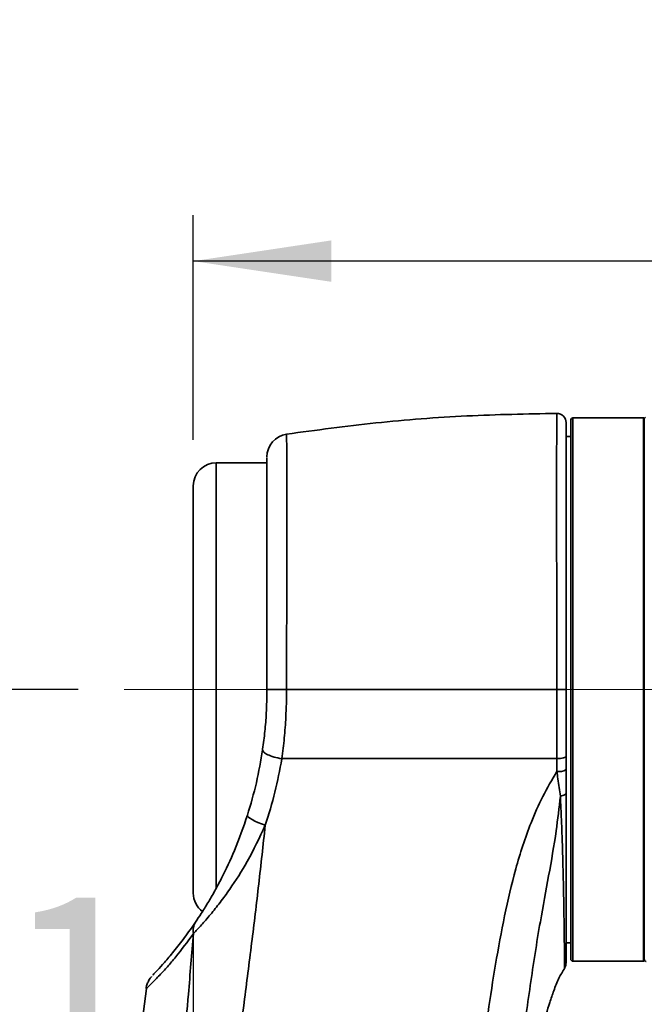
# Model space of a CAD drawing. Header units: millimetres. Extents: x 0 to 297, y 0 to 209.
# Tile 17 of 46: x 61 to 75, y 106 to 128. Entities that reach past the tile are written whole.
import ezdxf

# ---------------------------------------------------------------- set-up
doc = ezdxf.new("R2010")
doc.units = ezdxf.units.MM
doc.linetypes.add('CENTERX2', pattern=[20.32, 12.7, -2.54, 2.54, -2.54])
doc.layers.add('图层0', color=7, linetype='Continuous')
doc.styles.add('SLDTEXTSTYLE0', font='SIMSUN.TTC')
doc.styles.add('SLDTEXTSTYLE5', font='SIMSUN.TTC', dxfattribs={"bigfont": 'bigfont'})
doc.dimstyles.new('SLDDIMSTYLE0', dxfattribs={"dimtxt": 4.5, "dimasz": 3, "dimexe": 0, "dimexo": 0.0625, "dimgap": 1.125, "dimtad": 2, "dimlfac": 10, "dimrnd": 1e-09, "dimzin": 12, "dimdsep": 46, "dimtxsty": 'SLDTEXTSTYLE0', "dimsah": 1, "dimcen": 0.09, "dimadec": 0, "dimazin": 3, "dimtfac": 1, "dimtofl": 0, "dimtmove": 0, "dimatfit": 3, "dimfxl": 0, "dimfrac": 2, "dimtolj": 1, "dimtzin": 12, "dimarcsym": 0})
doc.dimstyles.new('SLDDIMSTYLE7', dxfattribs={"dimtxt": 3.5, "dimasz": 3, "dimexe": 0, "dimexo": 0.0625, "dimgap": 0.875, "dimtad": 0, "dimtih": 1, "dimtoh": 1, "dimlfac": 3, "dimrnd": 1e-09, "dimzin": 12, "dimdsep": 46, "dimtxsty": 'SLDTEXTSTYLE0', "dimblk1": 'NONE', "dimblk2": 'NONE', "dimsah": 1, "dimcen": 0, "dimadec": 0, "dimazin": 3, "dimtfac": 1, "dimtmove": 0, "dimatfit": 3, "dimldrblk": 'NONE', "dimfxl": 0, "dimfrac": 2, "dimtolj": 1, "dimtzin": 12, "dimarcsym": 0})
doc.dimstyles.new('SLDDIMSTYLE8', dxfattribs={"dimtxt": 3.5, "dimasz": 3, "dimexe": 0, "dimexo": 0.0625, "dimgap": 0.875, "dimtad": 0, "dimtih": 1, "dimtoh": 1, "dimlfac": 3, "dimrnd": 1e-09, "dimzin": 12, "dimdsep": 46, "dimtxsty": 'SLDTEXTSTYLE0', "dimblk1": 'NONE', "dimblk2": 'NONE', "dimsah": 1, "dimcen": 0, "dimadec": 0, "dimazin": 3, "dimtol": 1, "dimtp": 0.03, "dimtfac": 1, "dimtmove": 0, "dimatfit": 3, "dimldrblk": 'NONE', "dimfxl": 0, "dimfrac": 2, "dimtolj": 1, "dimarcsym": 0})

# ---------------------------------------------------------------- blocks, each defined once
blk = doc.blocks.new('_D_1')
at = {"layer": '图层0'}
for p, q in [((64.957, 118.675), (64.957, 123.556)), ((89.867, 119.27), (89.867, 123.556)), ((89.867, 122.556), (64.957, 122.556)), ((89.867, 122.556), (104.423, 122.556))]:
    blk.add_line(p, q, dxfattribs=at)
for points in [[(64.957, 122.556), (67.957, 122.106), (67.957, 123.006)], [(89.867, 122.556), (86.867, 123.006), (86.867, 122.106)]]:
    blk.add_solid(points, dxfattribs=at)
at = {"layer": '图层0', "insert": (96.567, 127.793), "char_height": 4.5, "attachment_point": 1, "style": 'SLDTEXTSTYLE0'}
blk.add_mtext('249', dxfattribs=at)
blk = doc.blocks.new('_D_5')
at = {"layer": '图层0'}
for p, q in [((65.957, 165.25), (44.19, 165.25)), ((45.19, 113.25), (45.19, 165.25)), ((62.457, 113.25), (44.19, 113.25))]:
    blk.add_line(p, q, dxfattribs=at)
for points in [[(45.19, 165.25), (44.74, 162.25), (45.64, 162.25)], [(45.19, 113.25), (45.64, 116.25), (44.74, 116.25)]]:
    blk.add_solid(points, dxfattribs=at)
at = {"layer": '图层0', "insert": (39.953, 135.322), "char_height": 4.5, "attachment_point": 1, "rotation": 90, "style": 'SLDTEXTSTYLE0'}
blk.add_mtext('520', dxfattribs=at)
blk = doc.blocks.new('_D_6')
at = {"layer": '图层0'}
for p, q in [((62.457, 113.25), (44.19, 113.25)), ((45.19, 113.25), (45.19, 65.25)), ((60.513, 65.25), (44.19, 65.25))]:
    blk.add_line(p, q, dxfattribs=at)
for points in [[(45.19, 113.25), (44.74, 110.25), (45.64, 110.25)], [(45.19, 65.25), (45.64, 68.25), (44.74, 68.25)]]:
    blk.add_solid(points, dxfattribs=at)
at = {"layer": '图层0', "insert": (39.953, 85.322), "char_height": 4.5, "attachment_point": 1, "rotation": 90, "style": 'SLDTEXTSTYLE0'}
blk.add_mtext('480', dxfattribs=at)
blk = doc.blocks.new('_D_10')
at = {"layer": '图层0'}
for p, q in [((64.957, 107.825), (64.957, 102.619)), ((64.957, 103.619), (48.681, 103.619)), ((64.957, 103.619), (81.767, 103.619))]:
    blk.add_line(p, q, dxfattribs=at)
for points in [[(64.957, 103.619), (67.957, 103.169), (67.957, 104.069)], [(81.767, 103.619), (78.767, 104.069), (78.767, 103.169)]]:
    blk.add_solid(points, dxfattribs=at)
at = {"layer": '图层0', "insert": (48.681, 108.856), "char_height": 4.5, "attachment_point": 1, "style": 'SLDTEXTSTYLE0'}
blk.add_mtext('168.1', dxfattribs=at)
blk = doc.blocks.new('_D_11')
at = {"layer": '图层0'}
for p, q in [((77.707, 182.6), (35.332, 182.6)), ((36.332, 182.6), (36.332, 39.25)), ((70.818, 39.25), (35.332, 39.25))]:
    blk.add_line(p, q, dxfattribs=at)
for centre, start, end in [((33.714, 113.544), 63.4349, 116.5651), ((33.714, 108.306), 243.4349, 296.5651)]:
    blk.add_arc(centre, 5.856, start, end, dxfattribs=at)
for points in [[(36.332, 182.6), (35.882, 179.6), (36.782, 179.6)], [(36.332, 39.25), (36.782, 42.25), (35.882, 42.25)]]:
    blk.add_solid(points, dxfattribs=at)
at = {"layer": '图层0', "insert": (31.096, 103.069), "char_height": 4.5, "attachment_point": 1, "rotation": 90, "style": 'SLDTEXTSTYLE0'}
blk.add_mtext('1433.5', dxfattribs=at)
blk = doc.blocks.new('_D_22')
at = {"layer": '图层0'}
blk.add_line((204.074, 119.317), (182.322, 119.317), dxfattribs=at)
at = {"layer": '图层0', "char_height": 3.5, "attachment_point": 1}
for s, insert, style in [(' 贯穿', (192.303, 122.388), 'SLDTEXTSTYLE5'), ('%%c', (186.396, 122.388), 'SLDTEXTSTYLE0'), ('6-', (182.322, 122.388), 'SLDTEXTSTYLE0'), ('9', (190.266, 122.388), 'SLDTEXTSTYLE0'), ('圆周均布', (184.257, 118.314), 'SLDTEXTSTYLE5')]:
    blk.add_mtext(s, dxfattribs=dict(at, insert=insert, style=style))
blk = doc.blocks.new('_None')
blk = doc.blocks.new('SW_SYMBOL_HOLE_DEPTH')
at = {"layer": '图层0', "color": 0}
for p, q in [((0, 875), (800, 875)), ((400, 875), (400, 75)), ((100, 555), (400, 75)), ((700, 555), (400, 75))]:
    blk.add_line(p, q, dxfattribs=at)
blk = doc.blocks.new('_D_23')
at = {"layer": '图层0'}
blk.add_line((191.362, 126.826), (170.308, 126.826), dxfattribs=at)
at = {"layer": '图层0', "xscale": 0.004072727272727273, "yscale": 0.004072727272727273, "zscale": 0.004072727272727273}
blk.add_blockref('SW_SYMBOL_HOLE_DEPTH', (184.071, 127.113), dxfattribs=at)
at = {"layer": '图层0', "attachment_point": 1, "style": 'SLDTEXTSTYLE0'}
for s, insert, char_height in [('0.03', (179.415, 131.727), 2), ('+', (178.252, 131.727), 2), ('%%c', (170.308, 130.899), 3.5), ('4', (174.178, 130.899), 3.5), ('6', (187.737, 130.899), 3.5), ('0', (179.415, 129.4), 2)]:
    blk.add_mtext(s, dxfattribs=dict(at, insert=insert, char_height=char_height))

msp = doc.modelspace()

# ---------------------------------------------------------------- linework, layer by layer
at = {"color": 7, "linetype": 'Continuous', "lineweight": 35}
for p, q in [((74.73680864, 119.14986107), (73.2068072, 119.14986107)), ((74.75680864, 119.12986107), (74.75680864, 107.36986107)), ((73.1568072, 107.39986108), (73.1568072, 119.09986107)), ((73.1568072, 118.74986107), (73.0568072, 118.74986107)), ((66.5568072, 118.17486107), (65.4568072, 118.17486107)), ((64.9568072, 108.82486107), (64.9568072, 117.67486107)), ((73.0568072, 111.7995934), (73.0568072, 111.51062963)), ((73.0568072, 107.74986107), (73.1568072, 107.74986107)), ((73.02267047, 107.20698824), (73.0226979, 107.2067675)), ((73.2068072, 107.34986107), (74.73680864, 107.34986107))]:
    msp.add_line(p, q, dxfattribs=at)
at = {"color": 8, "linetype": 'Continuous', "lineweight": 35}
for p, q in [((73.2068072, 119.14986107), (73.2068072, 107.34986107)), ((74.73680864, 107.34986107), (74.73680864, 119.14986107)), ((65.4568072, 118.17486107), (65.4568072, 108.9275374))]:
    msp.add_line(p, q, dxfattribs=at)
at = {"color": 7, "linetype": 'Continuous', "lineweight": 35, "flags": 128}
for points in [[(72.85582846, 113.24986107), (72.89498496, 113.24986101), (72.93266519, 113.2498608), (72.9674121, 113.24986045), (72.99788209, 113.24985999), (73.02289693, 113.24985942), (73.04148933, 113.24985878), (73.05294035, 113.24985808), (73.0568072, 113.24985735)], [(73.0568072, 110.99949791), (73.05462262, 110.9892992), (73.04811661, 110.97932328), (73.03743128, 110.9697881), (73.02280008, 110.96090196), (73.00454264, 110.95285897), (72.98305779, 110.94583485), (72.9588149, 110.93998304), (72.93234357, 110.93543138)], [(66.13324147, 110.52134952), (66.13583072, 110.50286645), (66.15371843, 110.48008643), (66.18632714, 110.45374486), (66.23260411, 110.42469215), (66.29105536, 110.39386622), (66.35979389, 110.36226224), (66.43660059, 110.33090049), (66.51899585, 110.30079343)]]:
    msp.add_lwpolyline(points, dxfattribs=at)
at = {"color": 7, "linetype": 'Continuous', "lineweight": 35}
for centre, radius, start, end in [((72.8568072, 119.0493717), 0.2, 359.999990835, 90.520673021), ((73.2068072, 119.09986107), 0.05, 90, 180), ((74.73680864, 119.12986107), 0.02, 0, 90), ((74.80680864, 119.11934214), 0.05000001, 119.048055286, 180.0003419), ((67.05680717, 118.3036876), 0.49999997, 98.585870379, 180.000093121), ((65.4568072, 117.67486107), 0.5, 90, 180), ((72.90439191, 111.75394536), 0.28711141, 260.299288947, 302.063421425), ((65.4568072, 108.82486107), 0.5, 180, 232.822218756), ((65.28556294, 108.01692116), 0.33372997, 146.998638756, 191.912823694), ((73.2068072, 107.39986107), 0.05, 180, 270), ((74.73680864, 107.36986107), 0.02, 270, 0), ((72.85680951, 107.31352638), 0.19999769, 327.273951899, 0.022381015)]:
    msp.add_arc(centre, radius, start, end, dxfattribs=at)
for points, knots in [([(72.85565658, 119.24851523), (72.20453829, 119.23636405), (70.89067218, 119.21184467), (68.92985521, 119.06118307), (67.62770774, 118.88472265), (66.98241944, 118.79727645)], [0, 0, 0, 0, 0.3313681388, 0.6686547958, 1, 1, 1, 1]), ([(73.0568072, 119.04876977), (73.0568072, 119.04087858), (73.0568072, 119.0251613), (73.0568072, 118.90758895), (73.0568072, 118.72581789), (73.0568072, 118.4748401), (73.0568072, 118.15707672), (73.0568072, 117.77807138), (73.0568072, 117.34200033), (73.0568072, 116.85202555), (73.0568072, 116.31577802), (73.0568072, 115.74080937), (73.0568072, 115.13318671), (73.0568072, 114.50176197), (73.0568072, 113.8707654), (73.0568072, 113.45124347), (73.0568072, 113.24985735)], [0, 0, 0, 0, 0.0717738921, 0.1429557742, 0.2143635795, 0.2855484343, 0.3571109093, 0.4288986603, 0.5004618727, 0.5725396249, 0.6448467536, 0.716923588, 0.7890201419, 0.8613485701, 0.9334421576, 1, 1, 1, 1]), ([(66.5568072, 113.24986107), (66.5568072, 113.40632859), (66.5568072, 113.72080035), (66.5568072, 114.17191976), (66.5568072, 114.59979712), (66.5568072, 115.00521512), (66.5568072, 115.40141297), (66.5568072, 115.90534571), (66.5568072, 116.37344247), (66.5568072, 116.79518664), (66.5568072, 117.09066046), (66.5568072, 117.35848131), (66.5568072, 117.59933505), (66.5568072, 117.8098716), (66.5568072, 118.00420944), (66.5568072, 118.16330534), (66.5568072, 118.28352757), (66.5568072, 118.2889998), (66.5568072, 118.2918397)], [0, 0, 0, 0, 0.0593198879, 0.1192223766, 0.1727124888, 0.2262049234, 0.2812915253, 0.3363800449, 0.4432288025, 0.4981669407, 0.5531050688, 0.6080122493, 0.6629184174, 0.7194516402, 0.7759827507, 0.8480835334, 0.9211604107, 1, 1, 1, 1]), ([(66.46156262, 111.9439779), (66.46180384, 111.94562467), (66.46244541, 111.95000469), (66.48154789, 112.08120912), (66.51343695, 112.3412731), (66.54901798, 112.77281483), (66.55400413, 113.07818846), (66.5568072, 113.24986107)], [0, 0, 0, 0, 0.0039184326, 0.0104220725, 0.3120771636, 0.6132688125, 1, 1, 1, 1]), ([(66.98285324, 113.24986107), (66.98285323, 113.24985907), (66.98245711, 113.05004242), (66.97341352, 112.69665683), (66.93703972, 112.19590638), (66.90229991, 111.89783329), (66.88163924, 111.74986466), (66.88163897, 111.74986275)], [0, 0, 0, 0, 0.00000393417, 0.39305745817, 0.69443541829, 0.99999606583, 1, 1, 1, 1]), ([(72.85582846, 113.24986107), (72.30543585, 113.24986107), (71.20491823, 113.24986107), (69.67517267, 113.24986107), (68.26718771, 113.24986107), (67.41099278, 113.24986107), (66.98285319, 113.24986107)], [0, 0, 0, 0, 0.280094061, 0.5600519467, 0.7800043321, 1, 1, 1, 1]), ([(72.85582435, 111.74986105), (72.85582434, 111.74986298), (72.85549939, 111.97271758), (72.85545806, 112.33438265), (72.85574441, 112.83708388), (72.85580043, 113.1122192), (72.85582846, 113.24986107)], [0, 0, 0, 0, 0.0000039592, 0.4554676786, 0.7275869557, 1, 1, 1, 1]), ([(73.0568072, 113.24985735), (73.0568072, 113.11691156), (73.0568072, 112.8510256), (73.0568072, 112.36437465), (73.0568072, 112.01702901), (73.0568072, 111.79959339)], [0, 0, 0, 0, 0.2722105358, 0.5444095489, 1, 1, 1, 1]), ([(66.13324147, 110.52134952), (66.20264393, 110.75631486), (66.34201929, 111.2281768), (66.42160626, 111.70472738), (66.46156262, 111.9439779)], [0, 0, 0, 0, 0.4979535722, 1, 1, 1, 1]), ([(66.46156262, 111.9439779), (66.46553053, 111.92653937), (66.47346634, 111.8916623), (66.5663971, 111.83442844), (66.70520402, 111.78154257), (66.822278, 111.75700945), (66.880815, 111.74474289)], [0, 0, 0, 0, 0.2499998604, 0.4999998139, 0.7499998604, 1, 1, 1, 1]), ([(66.880815, 111.74474289), (66.83573737, 111.50359165), (66.74515794, 111.01902001), (66.5946182, 110.54094853), (66.51899585, 110.30079343)], [0, 0, 0, 0, 0.4976585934, 1, 1, 1, 1]), ([(66.88163924, 111.74986321), (66.88150164, 111.74900987), (66.88122644, 111.7473032), (66.88095214, 111.74559632), (66.880815, 111.74474289)], [0, 0, 0, 0, 0.5000015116, 1, 1, 1, 1]), ([(72.85582427, 111.74986107), (72.25616625, 111.74986107), (71.05716097, 111.74986107), (69.46172901, 111.74986107), (68.0697551, 111.74986107), (67.27770841, 111.74986107), (66.88163933, 111.74986107)], [0, 0, 0, 0, 0.2998695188, 0.5995836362, 0.7997687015, 1, 1, 1, 1]), ([(72.85601317, 111.47093924), (72.85599124, 111.56421755), (72.85596931, 111.65749782), (72.85582427, 111.74985914), (72.85582427, 111.74986107)], [0, 0, 0, 0, 0.9999790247, 1, 1, 1, 1]), ([(70.47791425, 96.32037779), (70.54942932, 97.50140042), (70.66401827, 99.3937588), (70.87801282, 101.99445952), (71.08699858, 104.11954678), (71.3049616, 105.88425543), (71.51973983, 107.28758361), (71.71209368, 108.33059926), (71.9111707, 109.18929281), (72.11156627, 109.86172235), (72.30142294, 110.38826377), (72.53786268, 110.93368764), (72.74963645, 111.29130392), (72.85601317, 111.47093924)], [0, 0, 0, 0, 0.2296696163, 0.3680007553, 0.5063850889, 0.6439950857, 0.7129609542, 0.7819167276, 0.8499273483, 0.8841811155, 0.9184275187, 0.9590250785, 1, 1, 1, 1]), ([(72.93234357, 110.93543138), (72.91485924, 111.05928642), (72.89013737, 111.23441058), (72.86374095, 111.41737487), (72.85601317, 111.47093924)], [0, 0, 0, 0, 0.7072413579, 1, 1, 1, 1]), ([(73.0568072, 111.51062963), (73.0568072, 111.50959655), (73.0568072, 111.3359601), (73.0568072, 111.16722705), (73.0568072, 110.99949791)], [0, 0, 0, 0, 0.00594970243, 1, 1, 1, 1]), ([(73.0568072, 110.99949791), (73.0568072, 110.83977774), (73.0568072, 110.52032944), (73.0568072, 110.03475082), (73.0568072, 109.54697607), (73.0568072, 109.07194563), (73.0568072, 108.64287848), (73.0568072, 108.26682547), (73.0568072, 107.94676467), (73.0568072, 107.68508862), (73.0568072, 107.48773463), (73.0568072, 107.36404784), (73.0568072, 107.30814725), (73.0568072, 107.31889383), (73.0568072, 107.3214045)], [0, 0, 0, 0, 0.0740167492, 0.1480371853, 0.2379169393, 0.3280874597, 0.4179879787, 0.5087640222, 0.5998148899, 0.6905958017, 0.784123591, 0.8779498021, 0.9714860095, 1, 1, 1, 1]), ([(65.00567776, 108.19869018), (65.04541794, 108.25805591), (65.12654435, 108.37924633), (65.27282529, 108.6140289), (65.42236921, 108.87217711), (65.62240285, 109.24693697), (65.87952019, 109.7903181), (66.04346297, 110.26267628), (66.13324147, 110.52134952)], [0, 0, 0, 0, 0.1111729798, 0.2269508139, 0.344984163, 0.4631341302, 0.7060010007, 1, 1, 1, 1]), ([(66.51899585, 110.30079343), (66.47318142, 109.87510706), (66.3815244, 109.02347269), (66.2252123, 107.73959435), (66.03216599, 106.22039344), (65.80130916, 104.46576458), (65.51599821, 102.29369969), (65.21108616, 99.93897962), (64.98369547, 97.97121548), (64.8874531, 96.84788376), (64.86395912, 96.57366424)], [0, 0, 0, 0, 0.0936716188, 0.187400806, 0.281124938, 0.426107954, 0.5710951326, 0.7557467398, 0.9403746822, 1, 1, 1, 1]), ([(66.51899585, 110.30079343), (66.39505374, 110.0353839), (66.16673298, 109.54645804), (65.81335065, 108.99813877), (65.53785425, 108.62088861), (65.32895672, 108.35948735), (65.12441705, 108.12320789), (65.0147951, 108.00710402), (64.95902058, 107.94803156)], [0, 0, 0, 0, 0.2783472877, 0.5127592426, 0.6338310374, 0.7547757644, 0.8752324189, 1, 1, 1, 1]), ([(64.07425524, 107.04301273), (64.07503105, 107.04387542), (64.07690294, 107.04595696), (64.1723936, 107.14687948), (64.32754983, 107.31820087), (64.53167441, 107.5595794), (64.76501908, 107.85520722), (64.92547647, 108.08422193), (65.00567776, 108.19869018)], [0, 0, 0, 0, 0.1183445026, 0.285545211, 0.4529937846, 0.6349958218, 0.8175602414, 1, 1, 1, 1]), ([(63.90062181, 96.2498606), (63.93867497, 96.65574314), (64.05701106, 97.9179395), (64.2547446, 100.03565545), (64.47242873, 102.41940007), (64.67352643, 104.61907325), (64.83220083, 106.40053633), (64.92314438, 107.51025865), (64.95902058, 107.94803156)], [0, 0, 0, 0, 0.10410014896, 0.32372623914, 0.54335321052, 0.7155793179, 0.88779925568, 1, 1, 1, 1]), ([(71.30823152, 96.24986107), (71.31391017, 96.34929518), (71.32427984, 96.53086961), (71.34397554, 96.85050382), (71.36797622, 97.21677972), (71.39544116, 97.60778222), (71.42797228, 98.03828893), (71.48112592, 98.69347919), (71.58832716, 99.87010066), (71.73715707, 101.20435743), (71.90567103, 102.46975982), (72.03670426, 103.34481512), (72.15286052, 104.04030015), (72.24871875, 104.5604573), (72.32597375, 104.95226267), (72.41008106, 105.34795304), (72.50882675, 105.77308361), (72.60515983, 106.13635044), (72.70054366, 106.45534974), (72.79019299, 106.71452654), (72.88745452, 106.97279787), (72.98414083, 107.1291575), (73.02964683, 107.20274911)], [0, 0, 0, 0, 0.03950155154, 0.07213290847, 0.10031191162, 0.13737955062, 0.17547199, 0.21461937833, 0.31111788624, 0.4876204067, 0.56915985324, 0.64837709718, 0.72141577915, 0.75555599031, 0.78828589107, 0.82708956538, 0.86273348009, 0.90403954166, 0.92686103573, 0.95117337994, 0.97701945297, 1, 1, 1, 1]), ([(64.05038656, 107.01745158), (64.04902244, 107.01590159), (64.04027126, 107.00595807), (64.01776444, 106.97740824), (63.98549135, 106.92757297), (63.95347705, 106.85465702), (63.93318015, 106.79449657), (63.93207844, 106.76045078), (63.93202352, 106.75875356)], [0, 0, 0, 0, 0.0252675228, 0.1620973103, 0.3568569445, 0.6478943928, 0.982447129, 1, 1, 1, 1]), ([(63.93938041, 106.75827013), (63.71710513, 104.97559204), (63.28091192, 101.47726278), (62.92472713, 97.96989047), (62.75004693, 96.24980441)], [0, 0, 0, 0, 0.5095798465, 1, 1, 1, 1])]:
    msp.add_open_spline(points, degree=3, knots=knots, dxfattribs=at)
at = {"color": 8, "linetype": 'Continuous', "lineweight": 35}
for points, knots in [([(72.85582846, 113.24986107), (72.85582846, 113.24986307), (72.85582842, 113.45815687), (72.85563026, 113.83373574), (72.85499495, 114.37060993), (72.85421981, 114.86355998), (72.85335765, 115.34954003), (72.85250703, 115.8201119), (72.85176578, 116.26756298), (72.85117805, 116.69379648), (72.85080027, 117.09925276), (72.85066128, 117.47600208), (72.85077615, 117.81830338), (72.851119, 118.12840001), (72.85168302, 118.40678095), (72.85240966, 118.64793159), (72.85323478, 118.84860264), (72.85407971, 119.01049767), (72.85487857, 119.13389978), (72.85549148, 119.21295354), (72.8558237, 119.24976701), (72.85578706, 119.2455075), (72.85577643, 119.24427217)], [0, 0, 0, 0, 0.0000006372, 0.0663584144, 0.119545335, 0.1727324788, 0.2274898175, 0.2822471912, 0.3354192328, 0.3885911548, 0.443308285, 0.4980253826, 0.5508282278, 0.6036311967, 0.657944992, 0.7122589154, 0.7647928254, 0.8173266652, 0.87136747, 0.9254079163, 0.97836713, 1, 1, 1, 1]), ([(66.98293939, 118.79314218), (66.98292641, 118.79406882), (66.98288766, 118.79683521), (66.98355759, 118.75292042), (66.98490225, 118.6470316), (66.98659902, 118.47150251), (66.98809222, 118.26228313), (66.98929374, 118.03547079), (66.99022638, 117.77059762), (66.99080887, 117.47447912), (66.99099295, 117.15388025), (66.99080723, 116.80994179), (66.99023927, 116.43773982), (66.98934343, 116.04223882), (66.98818733, 115.62981595), (66.98687255, 115.19960054), (66.98549096, 114.75048166), (66.98419171, 114.2726071), (66.98311248, 113.77111142), (66.9829399, 113.42416694), (66.98285319, 113.24986107)], [0, 0, 0, 0, 0.0264786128, 0.0790497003, 0.1512758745, 0.2244939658, 0.2792796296, 0.3340669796, 0.3904955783, 0.4469251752, 0.5002314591, 0.5535377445, 0.6083085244, 0.6630784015, 0.7165801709, 0.7700804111, 0.8251545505, 0.8802264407, 0.9398254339, 1, 1, 1, 1]), ([(72.93234357, 110.93543138), (72.90441306, 110.684405), (72.84060968, 110.11096997), (72.68000962, 109.20799976), (72.47042764, 108.08758752), (72.27361658, 106.82591852), (72.08558492, 105.43155478), (71.89959021, 103.83861654), (71.79226922, 102.70927151), (71.72938537, 102.04754113)], [0, 0, 0, 0, 0.0882388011, 0.2015693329, 0.3149549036, 0.4699837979, 0.6251857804, 0.7803807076, 1, 1, 1, 1]), ([(73.0226979, 107.2067675), (73.02278308, 107.20554649), (73.02309921, 107.20101471), (73.02317328, 107.23528095), (73.02290394, 107.30855546), (73.02210248, 107.42622158), (73.02074056, 107.58181463), (73.01878258, 107.7721274), (73.01613556, 107.99485196), (73.01260637, 108.25349099), (73.00799582, 108.54407159), (73.00212904, 108.86174639), (72.99463498, 109.20650401), (72.98503185, 109.58066822), (72.97110252, 110.03098151), (72.95414764, 110.48418058), (72.93830844, 110.81198425), (72.93234357, 110.93543138)], [0, 0, 0, 0, 0.02551074, 0.0946831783, 0.1638536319, 0.2349340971, 0.3060142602, 0.3733187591, 0.4406232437, 0.5096799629, 0.5787362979, 0.6456975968, 0.7126577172, 0.7814200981, 0.8501794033, 0.9435792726, 1, 1, 1, 1]), ([(64.95902058, 107.94803156), (64.82966104, 107.77286274), (64.63461342, 107.50874415), (64.38964978, 107.22543239), (64.20839914, 107.027101), (64.05040474, 106.86584607), (63.94363392, 106.76273647), (63.94028157, 106.7596243), (63.93885218, 106.75829732)], [0, 0, 0, 0, 0.2654622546, 0.4002625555, 0.5350086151, 0.7023213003, 0.8730740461, 1, 1, 1, 1])]:
    msp.add_open_spline(points, degree=3, knots=knots, dxfattribs=at)
at = {"color": 7, "linetype": 'Continuous', "lineweight": 35}
for points in [[(66.98285319, 113.24986107), (66.92509197, 113.24986107), (66.80956953, 113.24986107), (66.67081443, 113.24986107), (66.57522339, 113.24986107), (66.56294593, 113.24986107), (66.5568072, 113.24986107)], [(73.0568072, 111.79960378), (73.05378165, 111.79306657), (73.04773055, 111.77999214), (73.00120422, 111.7635207), (72.93473635, 111.75203242), (72.88212834, 111.750592), (72.85582433, 111.74987179)], [(74.75680864, 107.39330758), (74.75743033, 107.38733843), (74.75867369, 107.37540013), (74.76834767, 107.35987286), (74.78237786, 107.34813251), (74.79402703, 107.34524013), (74.79985162, 107.34379395)]]:
    msp.add_open_spline(points, degree=3, dxfattribs=at)
at = {"layer": '图层0', "linetype": 'CENTERX2', "lineweight": 18, "ltscale": 2}
msp.add_line((63.4568072, 113.24986107), (76.73680864, 113.24986107), dxfattribs=at)

# ---------------------------------------------------------------- dimensions: what is measured, and where the dimension line sits
at = {"layer": '图层0'}
dim = msp.add_linear_dim(base=(36.33227852, 39.24986107), p1=(78.7068072, 182.59985905), p2=(71.81768757, 39.24986107), angle=90, text='(<>)', dimstyle='SLDDIMSTYLE0', dxfattribs=at)
dim.commit()
dim.dimension.update_dxf_attribs({"geometry": '_D_11', "text_midpoint": (36.33227852, 110.92486006), "dimtype": 160})
for base, p2, picture, middle in [((45.18984222, 165.24985905), (66.9568072, 165.24985905), '_D_5', (45.18984222, 139.24986006)), ((45.18984222, 65.24986107), (61.51312828, 65.24986107), '_D_6', (45.18984222, 89.24986107))]:
    dim = msp.add_linear_dim(base=base, p1=(63.4568072, 113.24986107), p2=p2, angle=90, dimstyle='SLDDIMSTYLE0', dxfattribs=at)
    dim.commit()
    dim.dimension.update_dxf_attribs({"geometry": picture, "text_midpoint": middle, "dimtype": 160})
for p1, text, dimstyle, picture, middle in [((0.77543146, 0.54911539), '<>{\\fGDT;x}6', 'SLDDIMSTYLE8', '_D_23', (180.0410525, 129.36328108)), ((1.83022353, 1.13061161), '6-<> 贯穿\\P圆周均布', 'SLDDIMSTYLE7', '_D_22', (192.40455492, 118.81497384))]:
    dim = msp.add_diameter_dim_2p(p1=p1, p2=(0, 0), text=text, dimstyle=dimstyle, dxfattribs=at)
    dim.commit()
    dim.dimension.update_dxf_attribs({"geometry": picture, "text_midpoint": middle, "dimtype": 163})
for base, p1, p2, picture, middle in [((64.9568072, 122.55617883), (89.86716113, 118.26950012), (64.9568072, 117.67486107), '_D_1', (100.4947447, 122.55617883)), ((81.7668072, 103.61947085), (64.9568072, 108.82486107), (81.7668072, 36.70449218), '_D_10', (55.22779329, 103.61947085))]:
    dim = msp.add_linear_dim(base=base, p1=p1, p2=p2, dimstyle='SLDDIMSTYLE0', dxfattribs=at)
    dim.commit()
    dim.dimension.update_dxf_attribs({"geometry": picture, "text_midpoint": middle, "dimtype": 160})

doc.saveas('drawing.dxf')
